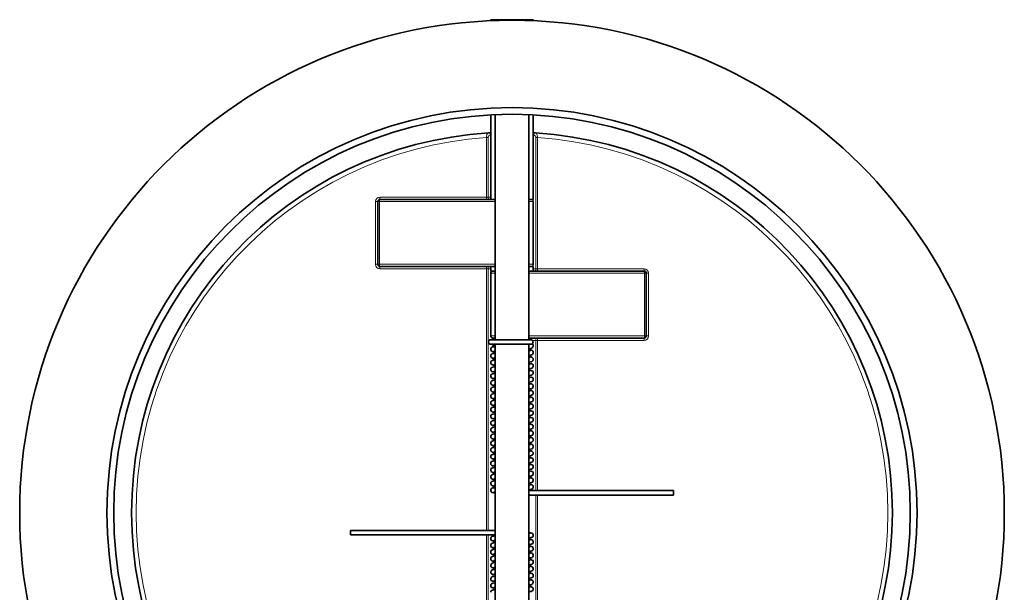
# Model space of a CAD drawing. Extents: x 283 to 1111, y 109 to 865.
# Tile 3 of 11: x 594 to 814, y 230 to 358. Entities that reach past the tile are written whole.
import ezdxf

# ---------------------------------------------------------------- set-up
doc = ezdxf.new("R2010")
doc.units = 0

msp = doc.modelspace()

# ---------------------------------------------------------------- linework, layer by layer
at = {"color": 7, "lineweight": 35, "ltscale": 0.124338}
msp.add_line((699.72, 357.6), (702.21, 357.6), dxfattribs=at)
at = {"color": 7, "lineweight": 35, "ltscale": 0.015824}
for p, q in [((699.95, 357.38), (699.72, 357.6)), ((709.05, 357.38), (709.28, 357.6))]:
    msp.add_line(p, q, dxfattribs=at)
at = {"color": 7, "lineweight": 35, "ltscale": 0.015823}
for p, q in [((699.95, 357.38), (699.72, 357.6)), ((709.05, 357.38), (709.28, 357.6))]:
    msp.add_line(p, q, dxfattribs=at)
at = {"color": 7, "lineweight": 35, "ltscale": 0.353357}
msp.add_line((702.21, 357.6), (709.28, 357.6), dxfattribs=at)
at = {"color": 7, "lineweight": 35}
for p, q in [((699.75, 317.47), (699.75, 336.35)), ((700.75, 336.39), (700.75, 286.12)), ((708.25, 336.39), (708.25, 286.12)), ((709.25, 317.47), (709.25, 336.35)), ((674.5, 302.97), (674.5, 316.97)), ((700.75, 317.47), (675, 317.47)), ((709.25, 316.97), (709.25, 302.97)), ((700.75, 302.47), (675, 302.47)), ((708.25, 301.47), (734, 301.47)), ((699.75, 300.97), (699.75, 286.97)), ((734.5, 286.97), (734.5, 300.97)), ((734, 286.47), (708.25, 286.47)), ((700.75, 285.12), (700.75, 209.82)), ((708.25, 285.12), (708.25, 209.82))]:
    msp.add_line(p, q, dxfattribs=at)
at = {"color": 7, "lineweight": 35, "ltscale": 0.024443}
msp.add_line((699.75, 332.34), (699.26, 332.31), dxfattribs=at)
at = {"color": 7, "lineweight": 35, "ltscale": 0.024441}
msp.add_line((709.74, 332.31), (709.25, 332.34), dxfattribs=at)
at = {"color": 7, "lineweight": 13, "ltscale": 0.017677}
for p, q in [((698.79, 331.28), (699.15, 331.28)), ((709.85, 331.28), (710.21, 331.28)), ((698.79, 317.97), (699.15, 317.97)), ((698.79, 301.97), (699.15, 301.97)), ((709.85, 301.97), (710.21, 301.97)), ((709.85, 285.97), (710.21, 285.97))]:
    msp.add_line(p, q, dxfattribs=at)
at = {"color": 7, "lineweight": 13}
for p, q in [((698.79, 317.97), (698.79, 331.28)), ((699.15, 317.97), (699.15, 331.28)), ((709.85, 301.97), (709.85, 331.28)), ((710.21, 301.97), (710.21, 331.28)), ((674, 302.97), (674, 316.97)), ((700.75, 316.97), (674.89, 316.97)), ((674.89, 302.97), (674.89, 316.97)), ((698.79, 317.97), (675, 317.97)), ((700.75, 302.97), (674.89, 302.97)), ((675, 301.97), (698.79, 301.97)), ((698.79, 243.52), (698.79, 301.97)), ((699.15, 243.52), (699.15, 301.97)), ((710.21, 301.97), (734, 301.97)), ((708.25, 300.97), (734.11, 300.97)), ((734.11, 286.97), (734.11, 300.97)), ((735, 286.97), (735, 300.97)), ((734.11, 286.97), (708.25, 286.97)), ((709.85, 252.43), (709.85, 285.97)), ((710.21, 252.42), (710.21, 285.97)), ((710.21, 285.97), (734, 285.97)), ((709.85, 192.97), (709.85, 251.42)), ((710.21, 192.97), (710.21, 251.42)), ((698.79, 209.47), (698.79, 242.52)), ((699.15, 209.47), (699.15, 242.52))]:
    msp.add_line(p, q, dxfattribs=at)
at = {"color": 7, "lineweight": 13, "ltscale": 0.005189}
for p, q in [((699.75, 331.82), (699.65, 331.81)), ((709.35, 331.81), (709.25, 331.82))]:
    msp.add_line(p, q, dxfattribs=at)
at = {"color": 7, "lineweight": 13, "ltscale": 0.025}
for p, q in [((674, 316.97), (674.5, 316.97)), ((675, 317.97), (675, 317.47)), ((698.79, 317.97), (698.79, 317.47)), ((674, 302.97), (674.5, 302.97)), ((675, 302.47), (675, 301.97)), ((698.79, 302.47), (698.79, 301.97)), ((710.21, 301.97), (710.21, 301.47)), ((734, 301.97), (734, 301.47)), ((735, 300.97), (734.5, 300.97)), ((710.21, 285.97), (710.21, 286.47)), ((734, 285.97), (734, 286.47)), ((735, 286.97), (734.5, 286.97))]:
    msp.add_line(p, q, dxfattribs=at)
at = {"color": 7, "lineweight": 13, "ltscale": 0.019417}
for p, q in [((674.89, 316.97), (674.5, 316.97)), ((674.89, 302.97), (674.5, 302.97)), ((734.11, 300.97), (734.5, 300.97)), ((734.11, 286.97), (734.5, 286.97))]:
    msp.add_line(p, q, dxfattribs=at)
at = {"color": 7, "lineweight": 13, "ltscale": 0.030177}
for p, q in [((699.15, 317.97), (699.75, 317.97)), ((699.75, 301.97), (699.15, 301.97)), ((709.85, 301.97), (709.25, 301.97))]:
    msp.add_line(p, q, dxfattribs=at)
at = {"color": 7, "lineweight": 35, "ltscale": 0.025003}
for p, q in [((708.25, 317.47), (708.75, 317.47)), ((700.25, 286.47), (700.75, 286.47))]:
    msp.add_line(p, q, dxfattribs=at)
at = {"color": 7, "lineweight": 35, "ltscale": 0.050003}
for p, q in [((709.25, 317.47), (708.25, 317.47)), ((699.75, 302.47), (700.75, 302.47)), ((699.75, 301.47), (700.75, 301.47)), ((708.25, 302.47), (709.25, 302.47))]:
    msp.add_line(p, q, dxfattribs=at)
at = {"color": 7, "lineweight": 13, "ltscale": 0.05}
for p, q in [((708.25, 316.97), (709.25, 316.97)), ((708.25, 302.97), (709.25, 302.97)), ((699.75, 300.97), (700.75, 300.97)), ((699.75, 286.97), (700.75, 286.97))]:
    msp.add_line(p, q, dxfattribs=at)
at = {"color": 7, "lineweight": 35, "ltscale": 0.05}
for p, q in [((699.75, 302.47), (699.75, 301.47)), ((709.25, 302.47), (709.25, 301.47))]:
    msp.add_line(p, q, dxfattribs=at)
at = {"color": 7, "lineweight": 35, "ltscale": 0.242366}
for p, q in [((704.42, 286.12), (699.57, 286.12)), ((704.42, 285.12), (699.57, 285.12))]:
    msp.add_line(p, q, dxfattribs=at)
at = {"color": 7, "lineweight": 35, "ltscale": 0.025006}
msp.add_line((700.25, 286.47), (700.75, 286.47), dxfattribs=at)
at = {"color": 7, "lineweight": 35, "ltscale": 0.017499}
msp.add_line((700.75, 286.47), (700.75, 286.12), dxfattribs=at)
at = {"color": 7, "lineweight": 35, "ltscale": 0.025}
msp.add_line((708.25, 286.47), (708.75, 286.47), dxfattribs=at)
at = {"color": 7, "lineweight": 35, "ltscale": 0.009866}
msp.add_line((708.71, 286.12), (708.51, 286.12), dxfattribs=at)
at = {"color": 7, "lineweight": 35, "ltscale": 0.005175}
msp.add_line((708.71, 286.12), (708.61, 286.12), dxfattribs=at)
at = {"color": 7, "lineweight": 35, "ltscale": 0.024554}
msp.add_line((700.75, 285.1), (700.75, 284.61), dxfattribs=at)
at = {"color": 7, "lineweight": 35, "ltscale": 0.209706}
msp.add_line((708.61, 285.12), (704.42, 285.12), dxfattribs=at)
at = {"color": 7, "lineweight": 35, "ltscale": 0.010733}
msp.add_line((708.46, 285.12), (708.25, 285.12), dxfattribs=at)
at = {"color": 7, "lineweight": 35, "ltscale": 0.005026}
msp.add_line((708.71, 285.12), (708.61, 285.12), dxfattribs=at)
at = {"color": 7, "lineweight": 13, "ltscale": 0.039328}
msp.add_line((709.85, 285.97), (709.07, 285.97), dxfattribs=at)
at = {"color": 7, "lineweight": 35, "ltscale": 0.014209}
msp.add_line((700.47, 283.55), (700.75, 283.6), dxfattribs=at)
at = {"color": 7, "lineweight": 35, "ltscale": 0.014211}
msp.add_line((700.47, 282.05), (700.75, 282.1), dxfattribs=at)
at = {"color": 7, "lineweight": 35, "ltscale": 0.024637}
for p, q in [((700.75, 283.6), (700.75, 283.11)), ((700.75, 280.6), (700.75, 280.11))]:
    msp.add_line(p, q, dxfattribs=at)
at = {"color": 7, "lineweight": 35, "ltscale": 0.02465}
msp.add_line((700.75, 282.1), (700.75, 281.61), dxfattribs=at)
at = {"color": 7, "lineweight": 35, "ltscale": 0.014221}
msp.add_line((708.25, 283.62), (708.53, 283.67), dxfattribs=at)
at = {"color": 7, "lineweight": 35, "ltscale": 0.001899}
msp.add_line((700.47, 280.55), (700.51, 280.56), dxfattribs=at)
at = {"color": 7, "lineweight": 35, "ltscale": 0.014232}
msp.add_line((708.25, 280.62), (708.53, 280.67), dxfattribs=at)
at = {"color": 7, "lineweight": 35, "ltscale": 0.014214}
msp.add_line((700.47, 279.05), (700.75, 279.1), dxfattribs=at)
at = {"color": 7, "lineweight": 35, "ltscale": 0.014217}
msp.add_line((700.47, 277.55), (700.75, 277.6), dxfattribs=at)
at = {"color": 7, "lineweight": 35, "ltscale": 0.024645}
for p, q in [((700.75, 279.1), (700.75, 278.61)), ((700.75, 256.6), (700.75, 256.11))]:
    msp.add_line(p, q, dxfattribs=at)
at = {"color": 7, "lineweight": 35, "ltscale": 0.024644}
for p, q in [((700.75, 277.6), (700.75, 277.11)), ((700.75, 270.1), (700.75, 269.61)), ((700.75, 268.6), (700.75, 268.11))]:
    msp.add_line(p, q, dxfattribs=at)
at = {"color": 7, "lineweight": 35, "ltscale": 0.014244}
msp.add_line((708.25, 279.12), (708.53, 279.17), dxfattribs=at)
at = {"color": 7, "lineweight": 35, "ltscale": 0.000929}
msp.add_line((708.51, 277.67), (708.53, 277.67), dxfattribs=at)
at = {"color": 7, "lineweight": 35, "ltscale": 0.000161}
msp.add_line((700.47, 276.05), (700.47, 276.05), dxfattribs=at)
at = {"color": 7, "lineweight": 35, "ltscale": 0.024628}
msp.add_line((700.75, 276.1), (700.75, 275.61), dxfattribs=at)
at = {"color": 7, "lineweight": 35, "ltscale": 0.014213}
msp.add_line((708.25, 276.12), (708.53, 276.17), dxfattribs=at)
at = {"color": 7, "lineweight": 35, "ltscale": 0.014243}
for p, q in [((700.47, 274.55), (700.75, 274.6)), ((700.47, 270.05), (700.75, 270.1))]:
    msp.add_line(p, q, dxfattribs=at)
at = {"color": 7, "lineweight": 35, "ltscale": 0.014235}
msp.add_line((700.47, 273.05), (700.75, 273.1), dxfattribs=at)
at = {"color": 7, "lineweight": 35, "ltscale": 0.02464}
for p, q in [((700.75, 274.6), (700.75, 274.11)), ((700.75, 271.6), (700.75, 271.11))]:
    msp.add_line(p, q, dxfattribs=at)
at = {"color": 7, "lineweight": 35, "ltscale": 0.024643}
for p, q in [((700.75, 273.1), (700.75, 272.61)), ((700.75, 239.82), (700.75, 239.33)), ((700.75, 233.82), (700.75, 233.33)), ((700.75, 232.32), (700.75, 231.83))]:
    msp.add_line(p, q, dxfattribs=at)
at = {"color": 7, "lineweight": 35, "ltscale": 0.014222}
msp.add_line((708.25, 274.62), (708.53, 274.67), dxfattribs=at)
at = {"color": 7, "lineweight": 35, "ltscale": 0.01425}
msp.add_line((708.25, 271.62), (708.53, 271.67), dxfattribs=at)
at = {"color": 7, "lineweight": 35, "ltscale": 0.014241}
msp.add_line((700.47, 268.55), (700.75, 268.6), dxfattribs=at)
at = {"color": 7, "lineweight": 35, "ltscale": 0.01426}
msp.add_line((708.25, 270.12), (708.53, 270.17), dxfattribs=at)
at = {"color": 7, "lineweight": 35, "ltscale": 0.024642}
for p, q in [((700.75, 267.1), (700.75, 266.61)), ((700.75, 259.6), (700.75, 259.11)), ((700.75, 258.1), (700.75, 257.61)), ((700.75, 241.32), (700.75, 240.83))]:
    msp.add_line(p, q, dxfattribs=at)
at = {"color": 7, "lineweight": 35, "ltscale": 0.001017}
msp.add_line((708.27, 267.36), (708.25, 267.36), dxfattribs=at)
at = {"color": 7, "lineweight": 35, "ltscale": 0.014249}
msp.add_line((708.25, 267.12), (708.53, 267.17), dxfattribs=at)
at = {"color": 7, "lineweight": 35, "ltscale": 0.014258}
for p, q in [((700.47, 265.55), (700.75, 265.6)), ((700.47, 264.05), (700.75, 264.1)), ((708.53, 230.89), (708.25, 230.85))]:
    msp.add_line(p, q, dxfattribs=at)
at = {"color": 7, "lineweight": 35, "ltscale": 0.004082}
msp.add_line((700.67, 265.1), (700.75, 265.11), dxfattribs=at)
at = {"color": 7, "lineweight": 35, "ltscale": 0.024666}
msp.add_line((700.75, 265.6), (700.75, 265.11), dxfattribs=at)
at = {"color": 7, "lineweight": 35, "ltscale": 0.024641}
for p, q in [((700.75, 264.1), (700.75, 263.61)), ((700.75, 262.6), (700.75, 262.11)), ((700.75, 261.1), (700.75, 260.61)), ((700.75, 255.1), (700.75, 254.61)), ((700.75, 253.6), (700.75, 253.11))]:
    msp.add_line(p, q, dxfattribs=at)
at = {"color": 7, "lineweight": 35, "ltscale": 0.014264}
for p, q in [((708.25, 265.62), (708.53, 265.67)), ((700.47, 262.55), (700.75, 262.6)), ((708.25, 259.62), (708.53, 259.67)), ((700.75, 235.32), (700.47, 235.27)), ((708.53, 232.39), (708.25, 232.35))]:
    msp.add_line(p, q, dxfattribs=at)
at = {"color": 7, "lineweight": 35, "ltscale": 0.012037}
for p, q in [((708.29, 264.13), (708.53, 264.17)), ((700.71, 230.82), (700.47, 230.77))]:
    msp.add_line(p, q, dxfattribs=at)
at = {"color": 7, "lineweight": 35, "ltscale": 0.008946}
for p, q in [((708.25, 263.12), (708.43, 263.14)), ((700.75, 231.83), (700.57, 231.81))]:
    msp.add_line(p, q, dxfattribs=at)
at = {"color": 7, "lineweight": 35, "ltscale": 0.007713}
for p, q in [((708.4, 262.84), (708.25, 262.86)), ((700.6, 232.11), (700.75, 232.09))]:
    msp.add_line(p, q, dxfattribs=at)
at = {"color": 7, "lineweight": 35, "ltscale": 0.014267}
for p, q in [((708.25, 262.62), (708.53, 262.67)), ((708.25, 255.12), (708.53, 255.17)), ((700.75, 239.82), (700.47, 239.77)), ((700.75, 232.32), (700.47, 232.27))]:
    msp.add_line(p, q, dxfattribs=at)
at = {"color": 7, "lineweight": 35, "ltscale": 0.014272}
for p, q in [((700.47, 261.05), (700.75, 261.1)), ((708.53, 233.89), (708.25, 233.85))]:
    msp.add_line(p, q, dxfattribs=at)
at = {"color": 7, "lineweight": 35, "ltscale": 0.005118}
msp.add_line((700.75, 260.87), (700.65, 260.88), dxfattribs=at)
at = {"color": 7, "lineweight": 35, "ltscale": 0.004066}
for p, q in [((700.67, 259.59), (700.75, 259.6)), ((708.33, 235.36), (708.25, 235.35))]:
    msp.add_line(p, q, dxfattribs=at)
at = {"color": 7, "lineweight": 35, "ltscale": 0.014278}
for p, q in [((708.25, 261.12), (708.53, 261.17)), ((700.47, 258.05), (700.75, 258.1)), ((708.53, 236.89), (708.25, 236.85)), ((700.75, 233.82), (700.47, 233.77))]:
    msp.add_line(p, q, dxfattribs=at)
at = {"color": 7, "lineweight": 35, "ltscale": 0.001456}
for p, q in [((708.25, 258.62), (708.28, 258.62)), ((700.75, 236.33), (700.72, 236.33))]:
    msp.add_line(p, q, dxfattribs=at)
at = {"color": 7, "lineweight": 35, "ltscale": 0.01429}
for p, q in [((708.25, 258.12), (708.53, 258.17)), ((708.25, 256.62), (708.53, 256.67)), ((700.75, 238.32), (700.47, 238.27)), ((700.75, 236.82), (700.47, 236.77))]:
    msp.add_line(p, q, dxfattribs=at)
at = {"color": 7, "lineweight": 35, "ltscale": 0.014269}
for p, q in [((700.47, 256.55), (700.75, 256.6)), ((700.47, 253.55), (700.75, 253.6)), ((708.53, 241.39), (708.25, 241.35)), ((708.53, 238.39), (708.25, 238.35))]:
    msp.add_line(p, q, dxfattribs=at)
at = {"color": 7, "lineweight": 35, "ltscale": 0.014276}
for p, q in [((708.25, 253.62), (708.53, 253.67)), ((700.75, 241.32), (700.47, 241.27))]:
    msp.add_line(p, q, dxfattribs=at)
at = {"color": 7, "lineweight": 35, "ltscale": 0.014281}
for p, q in [((700.47, 252.05), (700.75, 252.1)), ((708.53, 242.89), (708.25, 242.85))]:
    msp.add_line(p, q, dxfattribs=at)
at = {"color": 7, "lineweight": 35, "ltscale": 0.488589}
msp.add_line((700.75, 252.1), (700.75, 242.33), dxfattribs=at)
at = {"color": 7, "lineweight": 35, "ltscale": 0.291525}
for p, q in [((723.16, 251.42), (717.33, 251.42)), ((685.84, 243.52), (691.67, 243.52))]:
    msp.add_line(p, q, dxfattribs=at)
at = {"color": 7, "lineweight": 35, "ltscale": 0.292363}
for p, q in [((729.01, 251.42), (723.16, 251.42)), ((679.99, 243.52), (685.84, 243.52))]:
    msp.add_line(p, q, dxfattribs=at)
at = {"color": 7, "lineweight": 35, "ltscale": 0.290877}
for p, q in [((734.83, 251.42), (729.01, 251.42)), ((674.17, 243.52), (679.99, 243.52))]:
    msp.add_line(p, q, dxfattribs=at)
at = {"color": 7, "lineweight": 35, "ltscale": 0.288522}
for p, q in [((740.6, 252.42), (734.83, 252.42)), ((668.4, 242.52), (674.17, 242.52))]:
    msp.add_line(p, q, dxfattribs=at)
at = {"color": 7, "lineweight": 35, "ltscale": 0.024961}
for p, q in [((740.6, 252.42), (740.6, 251.92)), ((668.4, 242.52), (668.4, 243.02))]:
    msp.add_line(p, q, dxfattribs=at)
at = {"color": 7, "lineweight": 35, "ltscale": 0.025039}
for p, q in [((740.6, 251.92), (740.6, 251.42)), ((668.4, 243.02), (668.4, 243.52))]:
    msp.add_line(p, q, dxfattribs=at)
at = {"color": 7, "lineweight": 35, "ltscale": 0.024639}
msp.add_line((700.75, 238.32), (700.75, 237.83), dxfattribs=at)
at = {"color": 7, "lineweight": 35, "ltscale": 0.024652}
msp.add_line((700.75, 236.82), (700.75, 236.33), dxfattribs=at)
at = {"color": 7, "lineweight": 35, "ltscale": 0.024664}
msp.add_line((700.75, 235.32), (700.75, 234.83), dxfattribs=at)
at = {"color": 7, "lineweight": 35, "ltscale": 0.005117}
msp.add_line((708.25, 234.08), (708.35, 234.07), dxfattribs=at)
at = {"color": 7, "lineweight": 35, "ltscale": 0.024724}
msp.add_line((700.75, 230.82), (700.75, 230.33), dxfattribs=at)
at = {"color": 7, "lineweight": 35, "ltscale": 0.004076}
msp.add_line((708.33, 229.85), (708.25, 229.84), dxfattribs=at)
at = {"color": 7, "lineweight": 13}
for points in [[(699.26, 332.31), (699.19, 332.3), (699.12, 332.26), (698.99, 332.13), (698.91, 331.99), (698.86, 331.84), (698.82, 331.66), (698.79, 331.28)], [(710.21, 331.28), (710.2, 331.55), (710.15, 331.81), (710.07, 332.03), (709.95, 332.21), (709.88, 332.26), (709.74, 332.31)], [(699.65, 331.81), (699.47, 331.77), (699.31, 331.66), (699.2, 331.51), (699.16, 331.4), (699.15, 331.28)], [(709.85, 331.28), (709.84, 331.39), (709.81, 331.49), (709.73, 331.61), (709.65, 331.7), (709.56, 331.76), (709.46, 331.79), (709.35, 331.81)]]:
    msp.add_lwpolyline(points, dxfattribs=at)
at = {"color": 7, "lineweight": 35}
for points in [[(708.61, 286.12), (705.37, 286.12), (704.9, 286.12), (704.66, 286.12), (704.42, 286.12)], [(699.75, 283.99), (699.79, 284.18), (699.88, 284.33), (700.02, 284.44), (700.2, 284.52), (700.49, 284.57), (700.75, 284.61)], [(700.1, 283.49), (699.94, 283.59), (699.81, 283.75), (699.76, 283.92), (699.75, 283.99)], [(700.75, 284.87), (700.33, 284.93), (700.11, 284.99), (699.93, 285.1), (699.91, 285.12)], [(708.25, 284.12), (708.68, 284.18), (708.91, 284.24), (709.08, 284.35), (709.19, 284.5), (709.24, 284.67), (709.25, 284.74)], [(709.25, 284.74), (709.21, 284.93), (709.12, 285.08), (708.97, 285.2)], [(699.75, 282.49), (699.79, 282.68), (699.88, 282.82), (700.02, 282.94), (700.22, 283.02), (700.53, 283.08), (700.75, 283.11)], [(700.75, 281.87), (700.32, 281.93), (700.11, 281.99), (699.95, 282.08), (699.83, 282.22), (699.76, 282.39), (699.75, 282.49)], [(700.75, 283.37), (700.33, 283.43), (700.1, 283.49)], [(708.25, 282.62), (708.66, 282.68), (708.88, 282.73), (709.05, 282.83), (709.16, 282.95), (709.23, 283.1), (709.25, 283.24)], [(709.25, 281.74), (709.21, 281.93), (709.1, 282.1), (708.96, 282.21), (708.75, 282.28), (708.42, 282.34), (708.25, 282.36)], [(708.25, 282.12), (708.49, 282.16), (708.53, 282.17), (708.53, 282.17), (708.53, 282.17), (708.53, 282.17), (708.53, 282.17)], [(709.25, 283.24), (709.21, 283.43), (709.12, 283.58), (708.97, 283.7), (708.77, 283.77), (708.68, 283.79), (708.67, 283.8), (708.66, 283.8)], [(708.84, 281.22), (709.03, 281.31), (709.16, 281.45), (709.24, 281.62), (709.25, 281.74)], [(699.75, 280.99), (699.79, 281.18), (699.87, 281.32), (700.02, 281.44), (700.23, 281.52), (700.27, 281.53), (700.3, 281.54)], [(700.75, 280.37), (700.36, 280.42), (700.14, 280.48), (699.96, 280.58), (699.84, 280.69), (699.77, 280.84), (699.75, 280.99)], [(699.75, 279.49), (699.78, 279.66), (699.88, 279.83), (700.01, 279.94), (700.2, 280.02), (700.51, 280.08), (700.75, 280.11)], [(700.2, 278.96), (700.01, 279.04), (699.86, 279.17), (699.77, 279.34), (699.75, 279.49)], [(708.25, 281.12), (708.67, 281.18), (708.84, 281.22)], [(709.25, 280.24), (709.21, 280.43), (709.12, 280.58), (708.97, 280.7), (708.77, 280.77), (708.44, 280.83), (708.25, 280.86)], [(708.25, 279.62), (708.67, 279.68), (708.9, 279.74), (709.05, 279.83), (709.18, 279.97), (709.24, 280.15), (709.25, 280.24)], [(699.75, 277.99), (699.79, 278.18), (699.88, 278.32), (700.02, 278.44), (700.22, 278.52), (700.54, 278.58), (700.75, 278.61)], [(700.75, 277.37), (700.32, 277.43), (700.11, 277.49), (699.95, 277.58), (699.83, 277.72), (699.76, 277.89), (699.75, 277.99)], [(700.75, 278.87), (700.35, 278.92), (700.2, 278.96)], [(708.75, 279.28), (708.43, 279.33), (708.25, 279.36)], [(708.25, 278.12), (708.68, 278.18), (708.9, 278.24), (709.05, 278.33), (709.16, 278.45), (709.23, 278.6), (709.25, 278.74)], [(709.25, 277.24), (709.21, 277.43), (709.12, 277.58), (708.98, 277.69), (708.8, 277.77), (708.49, 277.83), (708.25, 277.86)], [(708.25, 277.62), (708.43, 277.65), (708.46, 277.66), (708.48, 277.66), (708.5, 277.66), (708.51, 277.66)], [(708.74, 276.69), (708.95, 276.77), (709.1, 276.88), (709.2, 277.02), (709.25, 277.22), (709.25, 277.24)], [(709.25, 278.74), (709.21, 278.93), (709.12, 279.08), (708.97, 279.2), (708.78, 279.27), (708.75, 279.28)], [(699.75, 276.49), (699.79, 276.68), (699.87, 276.82), (700.02, 276.94), (700.2, 277.02)], [(700.75, 275.87), (700.33, 275.93), (700.11, 275.99), (699.95, 276.08), (699.84, 276.2), (699.77, 276.34), (699.75, 276.49)], [(699.75, 274.99), (699.79, 275.18), (699.88, 275.33), (700.01, 275.44), (700.21, 275.52), (700.5, 275.58), (700.75, 275.61)], [(700.2, 277.02), (700.49, 277.07), (700.75, 277.11)], [(708.25, 276.62), (708.66, 276.68), (708.74, 276.69)], [(709.25, 275.74), (709.21, 275.93), (709.12, 276.08), (708.97, 276.2), (708.77, 276.27), (708.45, 276.33), (708.25, 276.36)], [(708.25, 275.12), (708.67, 275.18), (708.9, 275.24), (709.05, 275.33), (709.18, 275.48), (709.24, 275.67), (709.25, 275.74)], [(700.3, 274.43), (700.08, 274.5), (699.92, 274.6), (699.81, 274.75), (699.76, 274.92), (699.75, 274.99)], [(699.75, 273.49), (699.79, 273.68), (699.88, 273.82), (700.02, 273.94), (700.22, 274.02), (700.54, 274.08), (700.75, 274.11)], [(700.75, 272.87), (700.33, 272.93), (700.11, 272.99), (699.95, 273.08), (699.83, 273.22), (699.76, 273.39), (699.75, 273.49)], [(708.85, 274.75), (708.6, 274.81), (708.25, 274.86)], [(708.25, 273.62), (708.67, 273.68), (708.89, 273.74), (709.05, 273.83), (709.16, 273.95), (709.23, 274.1), (709.25, 274.24)], [(709.25, 272.74), (709.21, 272.93), (709.12, 273.08), (708.99, 273.19), (708.79, 273.27), (708.48, 273.33), (708.25, 273.36)], [(708.25, 273.12), (708.37, 273.14), (708.4, 273.15), (708.43, 273.15), (708.45, 273.15), (708.46, 273.15)], [(709.25, 274.24), (709.21, 274.43), (709.12, 274.58), (708.97, 274.7), (708.84, 274.75)], [(699.75, 271.99), (699.79, 272.18), (699.87, 272.32), (700.02, 272.44), (700.1, 272.48)], [(700.75, 271.37), (700.33, 271.43), (700.11, 271.49), (699.95, 271.58), (699.84, 271.69), (699.77, 271.84), (699.75, 271.99)], [(699.75, 270.49), (699.79, 270.68), (699.88, 270.83), (700.04, 270.95), (700.24, 271.03), (700.57, 271.09), (700.75, 271.11)], [(700.1, 272.48), (700.32, 272.55), (700.69, 272.6), (700.75, 272.61)], [(709.25, 271.24), (709.21, 271.43), (709.12, 271.58), (708.97, 271.7), (708.77, 271.77), (708.45, 271.83), (708.25, 271.86)], [(708.25, 270.62), (708.67, 270.68), (708.9, 270.74), (709.05, 270.83), (709.18, 270.97), (709.24, 271.15), (709.25, 271.24)], [(708.64, 272.17), (708.88, 272.23), (709.05, 272.33), (709.18, 272.47), (709.24, 272.65), (709.25, 272.74)], [(700.41, 269.91), (700.16, 269.97), (699.98, 270.06), (699.84, 270.2), (699.76, 270.37), (699.75, 270.49)], [(699.75, 268.99), (699.79, 269.18), (699.88, 269.33), (700.02, 269.45), (700.22, 269.52), (700.53, 269.58), (700.75, 269.61)], [(700.75, 268.37), (700.32, 268.43), (700.1, 268.49), (699.95, 268.58), (699.83, 268.72), (699.76, 268.89), (699.75, 268.99)], [(708.97, 270.2), (708.78, 270.27), (708.49, 270.33), (708.25, 270.36)], [(708.25, 269.12), (708.66, 269.18), (708.89, 269.24), (709.05, 269.33), (709.16, 269.44), (709.23, 269.6), (709.25, 269.74)], [(709.25, 268.24), (709.21, 268.43), (709.12, 268.58), (708.99, 268.69), (708.79, 268.77), (708.5, 268.83), (708.25, 268.86)], [(708.25, 268.62), (708.36, 268.64), (708.38, 268.64)], [(709.25, 269.74), (709.21, 269.93), (709.12, 270.08), (709.01, 270.17), (709, 270.18), (708.99, 270.19), (708.97, 270.2)], [(699.75, 267.49), (699.79, 267.68), (699.87, 267.82), (699.9, 267.85), (699.92, 267.87), (699.95, 267.89)], [(700.75, 266.87), (700.34, 266.93), (700.11, 266.99), (699.95, 267.08), (699.84, 267.19), (699.77, 267.34), (699.75, 267.49)], [(699.75, 265.99), (699.79, 266.18), (699.88, 266.33), (700.01, 266.44), (700.21, 266.52), (700.51, 266.58), (700.75, 266.61)], [(699.94, 267.89), (700.09, 267.98), (700.28, 268.04), (700.62, 268.09), (700.75, 268.11)], [(708.25, 266.12), (708.67, 266.18), (708.89, 266.24), (709.05, 266.33), (709.17, 266.47), (709.24, 266.65), (709.25, 266.74)], [(709.25, 266.74), (709.21, 266.93), (709.11, 267.09), (708.95, 267.21), (708.74, 267.28), (708.39, 267.34), (708.31, 267.35), (708.3, 267.35), (708.28, 267.35), (708.28, 267.35), (708.27, 267.35)], [(708.54, 267.65), (708.81, 267.71), (709, 267.79), (709.14, 267.93), (709.23, 268.1), (709.25, 268.24)], [(700.52, 265.4), (700.21, 265.46), (700.01, 265.54), (699.86, 265.67), (699.77, 265.84), (699.75, 265.99)], [(699.75, 264.49), (699.79, 264.68), (699.87, 264.82), (700.02, 264.94), (700.22, 265.02), (700.54, 265.08), (700.63, 265.09), (700.65, 265.1), (700.66, 265.09), (700.67, 265.09)], [(700.75, 263.87), (700.34, 263.93), (700.11, 263.99), (699.96, 264.07), (699.83, 264.22), (699.76, 264.39), (699.75, 264.49)], [(709.16, 265.53), (709.02, 265.67), (708.85, 265.75), (708.6, 265.81), (708.25, 265.86)], [(708.25, 264.62), (708.66, 264.68), (708.88, 264.73), (709.05, 264.83), (709.16, 264.95), (709.23, 265.1), (709.25, 265.24)], [(709.25, 263.74), (709.21, 263.93), (709.12, 264.08), (708.99, 264.19), (708.78, 264.27), (708.47, 264.33), (708.25, 264.36)], [(699.75, 263.05), (699.81, 263.23), (699.92, 263.37), (700.09, 263.48), (700.32, 263.54), (700.72, 263.6), (700.75, 263.61)], [(700.75, 262.37), (700.34, 262.43), (700.11, 262.49), (699.95, 262.58), (699.84, 262.7), (699.77, 262.84), (699.75, 262.99)], [(699.75, 261.49), (699.79, 261.68), (699.88, 261.83), (700.02, 261.94), (700.22, 262.02), (700.51, 262.08), (700.75, 262.11)], [(708.25, 261.62), (708.67, 261.68), (708.9, 261.74), (709.06, 261.83), (709.18, 261.97), (709.24, 262.15), (709.25, 262.24)], [(709.25, 262.24), (709.21, 262.43), (709.12, 262.58), (708.97, 262.7), (708.77, 262.77), (708.49, 262.83), (708.45, 262.83), (708.43, 262.84), (708.41, 262.84)], [(708.43, 263.14), (708.76, 263.2), (708.96, 263.27), (709.1, 263.38), (709.2, 263.52), (709.25, 263.72), (709.25, 263.74)], [(700.65, 260.88), (700.28, 260.94), (700.06, 261.01), (699.9, 261.12), (699.8, 261.27), (699.75, 261.46), (699.75, 261.49)], [(699.75, 259.99), (699.79, 260.18), (699.87, 260.32), (700.02, 260.44), (700.22, 260.52), (700.46, 260.57), (700.49, 260.57), (700.51, 260.58), (700.53, 260.58)], [(700.75, 259.37), (700.33, 259.43), (700.11, 259.49), (699.96, 259.57), (699.83, 259.72), (699.76, 259.89), (699.75, 259.99)], [(709.25, 260.74), (709.21, 260.93), (709.11, 261.09), (708.95, 261.21), (708.75, 261.28), (708.43, 261.34), (708.25, 261.36)], [(708.25, 260.12), (708.67, 260.18), (708.87, 260.23), (709.03, 260.31), (709.16, 260.45), (709.18, 260.49)], [(709.25, 259.24), (709.21, 259.43), (709.12, 259.58), (708.99, 259.69), (708.79, 259.77), (708.48, 259.83), (708.25, 259.86)], [(699.75, 258.49), (699.79, 258.68), (699.88, 258.83), (700.01, 258.94), (700.19, 259.01), (700.47, 259.07), (700.75, 259.11)], [(699.75, 256.99), (699.79, 257.18), (699.88, 257.33), (700.03, 257.45), (700.22, 257.52), (700.52, 257.58), (700.75, 257.61)], [(700.75, 257.87), (700.33, 257.93), (700.13, 257.98), (699.98, 258.06), (699.93, 258.1)], [(708.25, 257.12), (708.67, 257.18), (708.89, 257.24), (709.06, 257.33), (709.18, 257.47), (709.24, 257.65), (709.25, 257.74)], [(708.28, 258.62), (708.69, 258.68), (708.91, 258.75), (709.08, 258.86), (709.19, 259), (709.25, 259.17), (709.25, 259.24)], [(709.25, 257.74), (709.21, 257.93), (709.12, 258.08), (708.98, 258.2), (708.78, 258.27), (708.58, 258.31), (708.55, 258.32), (708.54, 258.32), (708.54, 258.32), (708.53, 258.32)], [(700.75, 256.37), (700.32, 256.43), (700.1, 256.49), (699.94, 256.59), (699.81, 256.74), (699.76, 256.92), (699.75, 256.99)], [(699.75, 255.49), (699.79, 255.68), (699.87, 255.82), (700.02, 255.94), (700.22, 256.02), (700.38, 256.06), (700.4, 256.06), (700.41, 256.06), (700.42, 256.06), (700.42, 256.06)], [(700.75, 254.87), (700.33, 254.93), (700.11, 254.99), (699.95, 255.08), (699.83, 255.22), (699.76, 255.39), (699.75, 255.49)], [(709.25, 256.24), (709.21, 256.43), (709.12, 256.58), (708.99, 256.69), (708.79, 256.77), (708.5, 256.82), (708.25, 256.86)], [(708.25, 255.62), (708.68, 255.68), (708.88, 255.73), (708.99, 255.79)], [(709.25, 254.74), (709.21, 254.93), (709.12, 255.08), (708.96, 255.2), (708.77, 255.28), (708.45, 255.33), (708.25, 255.36)], [(708.99, 255.79), (709.13, 255.9), (709.22, 256.07), (709.25, 256.24)], [(699.75, 253.99), (699.79, 254.18), (699.88, 254.33), (700.01, 254.44), (700.2, 254.52), (700.49, 254.57), (700.75, 254.61)], [(700.08, 253.5), (699.92, 253.6), (699.81, 253.75), (699.75, 253.92), (699.75, 253.99)], [(699.75, 252.49), (699.79, 252.68), (699.88, 252.83), (700.02, 252.94), (700.21, 253.02), (700.49, 253.07), (700.75, 253.11)], [(700.75, 253.37), (700.33, 253.43), (700.13, 253.48), (700.08, 253.5)], [(708.25, 254.12), (708.66, 254.18), (708.89, 254.24), (709.05, 254.33), (709.18, 254.47), (709.24, 254.65), (709.25, 254.74)], [(708.25, 252.62), (708.67, 252.68), (708.88, 252.73), (709.05, 252.83), (709.18, 252.97), (709.24, 253.15), (709.25, 253.24)], [(709.25, 253.24), (709.21, 253.43), (709.12, 253.58), (708.98, 253.69), (708.78, 253.77), (708.66, 253.8), (708.65, 253.8), (708.64, 253.8), (708.63, 253.8)], [(700.75, 251.87), (700.33, 251.93), (700.09, 251.99), (699.92, 252.1), (699.81, 252.25), (699.75, 252.42), (699.75, 252.49)], [(717.33, 252.42), (712.75, 252.42), (712.03, 252.42), (711.79, 252.42), (711.55, 252.42)], [(723.16, 252.42), (718.54, 252.42), (717.81, 252.42), (717.57, 252.42), (717.33, 252.42)], [(729.01, 252.42), (724.38, 252.42), (723.65, 252.42), (723.4, 252.42), (723.16, 252.42)], [(734.83, 252.42), (734.58, 252.42), (734.1, 252.42), (731.92, 252.42), (729.74, 252.42), (729.25, 252.42), (729.01, 252.42)], [(740.6, 251.42), (736.03, 251.42), (735.31, 251.42), (735.07, 251.42), (734.83, 251.43)], [(668.4, 243.52), (672.97, 243.52), (673.69, 243.52), (673.93, 243.52), (674.17, 243.52)], [(674.17, 242.53), (674.42, 242.52), (674.9, 242.52), (677.08, 242.52), (679.26, 242.52), (679.75, 242.52), (679.99, 242.53)], [(679.99, 242.52), (684.62, 242.52), (685.35, 242.52), (685.6, 242.52), (685.84, 242.53)], [(685.84, 242.52), (690.46, 242.52), (691.19, 242.52), (691.43, 242.52), (691.67, 242.53)], [(691.67, 242.52), (696.25, 242.52), (696.97, 242.52), (697.21, 242.52), (697.45, 242.53)], [(700.75, 242.33), (700.33, 242.27), (700.12, 242.21), (699.95, 242.11), (699.82, 241.97), (699.76, 241.8), (699.75, 241.71)], [(708.25, 243.08), (708.67, 243.02), (708.91, 242.95), (709.08, 242.84), (709.19, 242.7), (709.25, 242.53), (709.25, 242.46)], [(709.25, 242.46), (709.21, 242.27), (709.12, 242.12), (708.98, 242), (708.79, 241.93), (708.51, 241.87), (708.25, 241.84)], [(699.75, 241.71), (699.79, 241.52), (699.88, 241.37), (700.02, 241.25), (700.22, 241.17), (700.34, 241.15), (700.35, 241.15), (700.36, 241.14), (700.37, 241.14)], [(700.75, 240.83), (700.34, 240.77), (700.11, 240.71), (699.95, 240.61), (699.82, 240.47), (699.76, 240.3), (699.75, 240.21)], [(699.75, 240.21), (699.79, 240.01), (699.88, 239.86), (700.04, 239.74), (700.23, 239.67), (700.55, 239.61), (700.75, 239.59)], [(708.25, 241.58), (708.67, 241.52), (708.87, 241.47), (708.92, 241.44)], [(709.25, 240.96), (709.21, 240.77), (709.12, 240.62), (708.99, 240.51), (708.8, 240.43), (708.51, 240.37), (708.25, 240.34)], [(708.25, 240.08), (708.67, 240.02), (708.89, 239.96), (709.05, 239.87), (709.17, 239.73), (709.24, 239.55), (709.25, 239.46)], [(708.92, 241.44), (709.08, 241.34), (709.19, 241.2), (709.25, 241.03), (709.25, 240.96)], [(700.01, 239.16), (699.87, 239.04), (699.78, 238.87), (699.75, 238.71)], [(699.75, 238.71), (699.79, 238.51), (699.88, 238.37), (700.01, 238.26), (700.21, 238.18), (700.5, 238.12), (700.75, 238.09)], [(700.75, 237.83), (700.33, 237.77), (700.11, 237.71), (699.94, 237.61), (699.82, 237.47), (699.76, 237.3), (699.75, 237.21)], [(700.75, 239.33), (700.32, 239.27), (700.12, 239.21), (700.01, 239.16)], [(708.25, 238.58), (708.68, 238.52), (708.9, 238.45), (709.06, 238.36), (709.19, 238.2), (709.24, 238.03), (709.25, 237.96)], [(709.25, 237.96), (709.21, 237.77), (709.12, 237.62), (708.97, 237.5), (708.78, 237.42), (708.48, 237.37), (708.25, 237.34)], [(709.25, 239.46), (709.21, 239.27), (709.13, 239.12), (708.98, 239), (708.78, 238.92), (708.62, 238.89), (708.6, 238.89), (708.59, 238.88), (708.58, 238.89), (708.58, 238.89)], [(699.75, 237.21), (699.79, 237.02), (699.88, 236.87), (700.02, 236.75), (700.22, 236.67), (700.42, 236.63), (700.45, 236.63), (700.46, 236.63), (700.46, 236.63), (700.47, 236.63)], [(700.72, 236.33), (700.31, 236.27), (700.09, 236.2), (699.92, 236.09), (699.81, 235.95), (699.75, 235.78), (699.75, 235.71)], [(699.75, 235.71), (699.79, 235.51), (699.88, 235.37), (700.01, 235.26), (700.21, 235.18), (700.52, 235.12), (700.75, 235.09)], [(708.25, 237.08), (708.67, 237.02), (708.87, 236.97), (709.02, 236.89), (709.07, 236.85)], [(709.25, 236.46), (709.21, 236.27), (709.12, 236.12), (708.99, 236.01), (708.81, 235.93), (708.53, 235.88), (708.25, 235.84)], [(708.25, 235.58), (708.67, 235.52), (708.89, 235.46), (709.04, 235.37), (709.17, 235.23), (709.24, 235.06), (709.25, 234.96)], [(699.75, 234.21), (699.79, 234.01), (699.89, 233.86), (700.05, 233.74), (700.25, 233.67), (700.57, 233.61), (700.75, 233.59)], [(700.75, 233.33), (700.33, 233.27), (700.1, 233.2), (699.94, 233.11), (699.82, 232.97), (699.76, 232.8), (699.75, 232.71)], [(700.75, 234.83), (700.33, 234.77), (700.13, 234.71), (699.97, 234.64), (699.84, 234.5), (699.82, 234.46)], [(709.25, 233.46), (709.21, 233.27), (709.12, 233.12), (708.98, 233.01), (708.78, 232.93), (708.49, 232.87), (708.25, 232.84)], [(708.35, 234.07), (708.72, 234.01), (708.94, 233.94), (709.1, 233.82), (709.2, 233.68), (709.25, 233.48), (709.25, 233.46)], [(709.25, 234.96), (709.21, 234.77), (709.13, 234.62), (708.98, 234.5), (708.78, 234.42), (708.54, 234.38), (708.51, 234.37), (708.49, 234.37), (708.47, 234.37)], [(699.75, 232.71), (699.79, 232.52), (699.88, 232.37), (700.03, 232.25), (700.23, 232.17), (700.51, 232.12), (700.55, 232.11), (700.57, 232.11), (700.59, 232.11)], [(700.57, 231.81), (700.24, 231.75), (700.04, 231.67), (699.9, 231.57), (699.8, 231.42), (699.75, 231.23), (699.75, 231.21)], [(699.75, 231.21), (699.79, 231.01), (699.88, 230.87), (700.01, 230.76), (700.22, 230.68), (700.53, 230.62), (700.75, 230.59)], [(708.25, 232.58), (708.66, 232.52), (708.89, 232.46), (709.05, 232.37), (709.16, 232.25), (709.23, 232.1), (709.25, 231.96)], [(709.25, 231.9), (709.19, 231.72), (709.08, 231.57), (708.91, 231.47), (708.68, 231.4), (708.28, 231.34), (708.25, 231.34)], [(708.25, 231.08), (708.66, 231.02), (708.89, 230.96), (709.04, 230.87), (709.17, 230.73), (709.24, 230.56), (709.25, 230.46)], [(700.75, 230.33), (700.34, 230.27), (700.12, 230.21), (699.95, 230.12), (699.84, 230), (699.77, 229.85), (699.75, 229.71)], [(709.25, 230.46), (709.21, 230.27), (709.13, 230.12), (708.98, 230), (708.78, 229.92), (708.46, 229.86), (708.37, 229.85), (708.35, 229.85), (708.34, 229.85), (708.33, 229.85)]]:
    msp.add_lwpolyline(points, dxfattribs=at)
for radius in [110, 90.5, 89]:
    msp.add_circle((704.5, 247.47), radius, dxfattribs=at)
for centre, radius, start, end in [((704.5, 247.47), 85, 93.533, 266.467), ((704.5, 247.47), 85, 273.533, 86.467), ((675, 316.97), 0.5, 90, 180), ((708.75, 316.97), 0.5, 0, 90), ((675, 302.97), 0.5, 180, 270), ((700.25, 300.97), 0.5, 90, 180), ((708.75, 302.97), 0.5, 270, 0), ((734, 300.97), 0.5, 0, 90), ((700.25, 286.97), 0.5, 180, 270), ((708.71, 285.62), 0.5, 0.2416, 90.002), ((734, 286.97), 0.5, 270, 0), ((700.71, 284.11), 0.97, 98.4949, 104.2508), ((701.16, 281.47), 3.65, 96.3816, 99.2408), ((707.65, 278.2), 5.69, 79.8946, 83.9785), ((708.71, 285.62), 0.5, 270.0037, 0.2433), ((701.26, 276.58), 5.05, 95.7851, 100.9681), ((701.13, 277.34), 3.28, 96.7049, 101.0073), ((701.02, 273.55), 2.56, 96.136, 102.4315), ((701.26, 279.38), 5.04, 259.03, 264.2224), ((708.33, 273.94), 0.791, 279.7518, 284.9403), ((701.01, 269.16), 2.45, 96.03, 102.6937), ((707.64, 277.89), 5.8, 276.0328, 279.9733), ((701.46, 276.4), 6.57, 260.8315, 263.7983), ((708.2, 270.03), 1.4, 277.6604, 283.8562), ((701.01, 264.67), 2.44, 96.0113, 102.704), ((707.45, 274.85), 7.28, 276.3034, 278.5699), ((701.64, 273.36), 8.04, 261.9677, 263.6258), ((708.26, 264.47), 0.344, 267.9673, 275.4879), ((708.73, 265.24), 0.515, 0.2651, 34.0014), ((700.11, 262.99), 0.356, 171.0155, 181.2791), ((701.66, 252.49), 8.17, 96.3934, 97.9542), ((708.73, 260.74), 0.515, 330.7041, 0.2169), ((700.27, 258.49), 0.52, 180.4034, 229.1755), ((700.89, 257.79), 1.81, 96.8473, 103.3215), ((707.44, 251.06), 7.34, 81.4955, 83.652), ((701.48, 249.44), 6.71, 96.2267, 99.0579), ((700.75, 253.93), 1.16, 98.363, 104.2258), ((701.32, 250.55), 4.59, 97.0969, 99.1832), ((707.61, 247.87), 6.02, 80.2627, 83.9126), ((713.02, 2385.51), 2133.09, 269.87184, 269.96042), ((713.02, 2386.38), 2134.96, 269.87197, 269.96046), ((715.13, 6099.14), 5847.72, 269.964849, 270.021513), ((693.87, -5604.2), 5847.72, 89.964848, 90.021511), ((695.98, -1891.43), 2134.96, 89.87197, 89.96046), ((695.98, -1890.57), 2133.09, 89.87184, 89.96042), ((701.39, 247.07), 6.02, 260.2627, 263.9126), ((707.68, 244.4), 4.59, 277.0969, 279.1832), ((708.25, 241.02), 1.16, 278.363, 284.2258), ((707.52, 245.51), 6.71, 276.2267, 279.0579), ((701.56, 243.93), 7.39, 261.5003, 263.6786), ((708.73, 236.46), 0.52, 0.4034, 49.1755), ((700.27, 234.21), 0.515, 150.7041, 180.2169), ((707.34, 242.46), 8.17, 276.3933, 277.9542), ((708.11, 237.15), 1.81, 276.8473, 283.3215), ((708.89, 231.95), 0.356, 351.0155, 1.2791), ((700.74, 230.48), 0.344, 87.9673, 95.488)]:
    msp.add_arc(centre, radius, start, end, dxfattribs=at)
at = {"color": 7, "lineweight": 13}
for centre, radius, start, end in [((704.5, 247.47), 84, 93.8958, 266.1042), ((704.5, 247.47), 84, 273.8958, 86.1042), ((675, 316.97), 1, 90, 180), ((675, 302.97), 1, 180, 270), ((734, 300.97), 1, 0, 90), ((734, 286.97), 1, 270, 0)]:
    msp.add_arc(centre, radius, start, end, dxfattribs=at)
for centre, major_axis, ratio, start_param, end_param in [((699.29, 331.81), (0.031, -0.499), 0.706433, 1.527207, 3.141589), ((709.71, 331.81), (-0.031, -0.499), 0.706434, 3.141595, 4.755978), ((675, 316.97), (0, 0.5), 0.223316, 0, 1.570796), ((699.5, 317.97), (0, 0.5), 0.707107, 1.570796, 3.141593), ((675, 302.97), (0, -0.5), 0.223316, 4.712389, 6.283185), ((699.5, 301.97), (0, 0.5), 0.707107, 0, 1.570796), ((709.5, 301.97), (0, 0.5), 0.707107, 3.141593, 4.712389), ((734, 300.97), (0, 0.5), 0.223316, 4.712389, 6.283185), ((709.5, 285.97), (0, -0.5), 0.707107, 1.570796, 3.141593), ((734, 286.97), (0, 0.5), 0.223316, 3.141593, 4.712389)]:
    msp.add_ellipse(centre, major_axis=major_axis, ratio=ratio, start_param=start_param, end_param=end_param, dxfattribs=at)
at = {"color": 7, "lineweight": 35}
for start_param, end_param in [(6.283181, 7.855518), (1.572333, 3.141597)]:
    msp.add_ellipse((699.57, 285.62), major_axis=(0, 0.5), ratio=0.646523, start_param=start_param, end_param=end_param, dxfattribs=at)

doc.saveas('drawing.dxf')
